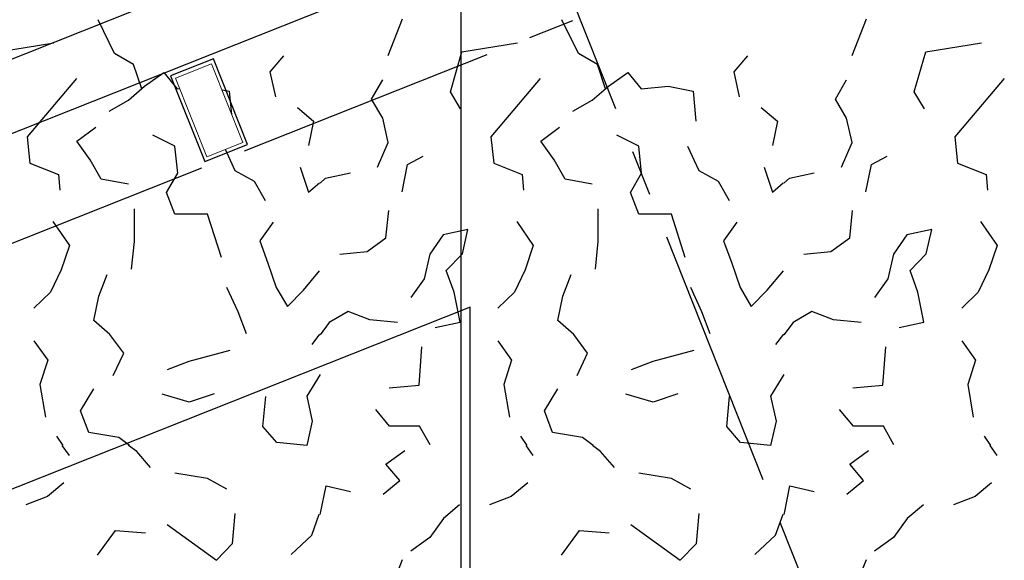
# Model space of a CAD drawing. Extents: x 1006 to 5197, y -24 to 263.
# Tile 57 of 124: x 1040.93 to 1043.07, y 19.71 to 20.88. Entities that reach past the tile are written whole.
import ezdxf

# ---------------------------------------------------------------- set-up
doc = ezdxf.new("R2010")
doc.units = 0
doc.header["$MEASUREMENT"] = 0
doc.linetypes.add('B0805', pattern=[1.366667, 0.566667, -0.1, 0.033333, -0.1, 0.466667, -0.1])
doc.linetypes.add('Wipeout_Contour', pattern=[1000, 0, -1000])
for name, color, linetype in [('21 Buitenwanden', 7, 'Continuous'), ('27 Daken', 7, 'Continuous'), ('28 Draagconstructies', 7, 'Continuous'), ('A Stramien', 7, 'Continuous')]:
    doc.layers.add(name, color=color, linetype=linetype)
doc.styles.get("Standard").update_dxf_attribs({"font": 'txt', "bigfont": 'BIGFONT.SHX'})
doc.dimstyles.new('GENERATED_STYLE__1', dxfattribs={"dimtxt": 0.25, "dimasz": 0.19, "dimexe": 0.18, "dimexo": 0, "dimgap": 0.09, "dimtad": 1, "dimdec": 0, "dimlfac": 1000, "dimzin": 0, "dimdsep": 46, "dimtxsty": 'Standard', "dimblk": 'ARROWHEAD_7', "dimblk1": 'ARROWHEAD_7', "dimblk2": 'ARROWHEAD_7', "dimcen": 0.09, "dimclrd": 7, "dimclre": 7, "dimclrt": 7, "dimadec": 1, "dimazin": 0, "dimtfac": 1, "dimtdec": 4, "dimtmove": 0, "dimatfit": 3, "dimfxl": 0, "dimtolj": 1, "dimtzin": 0, "dimarcsym": 0})
doc.dimstyles.new('GENERATED_STYLE__2', dxfattribs={"dimtxt": 0.25, "dimasz": 0.19, "dimexe": 0.18, "dimexo": 0, "dimgap": 0.09, "dimtad": 1, "dimtih": 1, "dimtoh": 1, "dimdec": 0, "dimlfac": 1000, "dimzin": 0, "dimdsep": 46, "dimtxsty": 'Standard', "dimblk": 'ARROWHEAD_7', "dimblk1": 'ARROWHEAD_7', "dimblk2": 'ARROWHEAD_7', "dimcen": 0.09, "dimclrd": 7, "dimclre": 7, "dimclrt": 7, "dimadec": 1, "dimazin": 0, "dimtfac": 1, "dimtdec": 4, "dimtmove": 0, "dimatfit": 3, "dimfxl": 0, "dimtolj": 1, "dimtzin": 0, "dimarcsym": 0})

# ---------------------------------------------------------------- blocks, each defined once
blk = doc.blocks.new('ROOF_47_2', base_point=(1046.8844, 23.6904))
at = {"layer": '27 Daken', "linetype": 'Continuous', "flags": 128}
blk.add_lwpolyline([(1046.8844, 23.6904), (1041.8903, 22.2876), (1041.8903, 17.5731), (1046.8856, 19.5765)], close=True, dxfattribs=at)
blk = doc.blocks.new('WALL_481_2', base_point=(1035.8002, 18.7634))
at = {"color": 254, "linetype": 'Wipeout_Contour', "lineweight": 0, "ltscale": 4164.534371}
blk.add_wipeout([(1035.7404, 18.5782), (1046.1084, 22.7001), (1046.053, 22.8395), (1035.8002, 18.7634)], dxfattribs=at).dxf.layer = '21 Buitenwanden'
at = {"layer": '21 Buitenwanden', "linetype": 'Continuous'}
for p, q in [((1046.053, 22.8395), (1035.8002, 18.7634)), ((1035.7404, 18.5782), (1046.1084, 22.7001))]:
    blk.add_line(p, q, dxfattribs=at)
blk = doc.blocks.new('ROOF_45_2', base_point=(1015.3564, 13.368))
at = {"layer": '27 Daken', "linetype": 'Continuous', "flags": 128}
blk.add_lwpolyline([(1029.3951, 15.18), (1033.0243, 15.18), (1035.0243, 15.18), (1036.2233, 15.1831), (1036.15, 15.599), (1036.9279, 15.908), (1036.9633, 15.7069), (1041.9117, 17.6726), (1041.9108, 20.258), (1034.8915, 17.4697), (1034.6025, 19.1618), (1029.3951, 17.7012)], dxfattribs=at)
blk = doc.blocks.new('*D346', base_point=(988.2137, 0))
at = {"layer": 'A Stramien', "linetype": 'Continuous'}
for p, q in [((1033.7798, 22.451), (1033.6414, 22.7995)), ((1027.0657, 19.9857), (1033.7571, 22.6437)), ((1020.3743, 17.3276), (1027.0657, 19.9857))]:
    blk.add_line(p, q, dxfattribs=at)
blk.add_circle((1033.7106, 22.6253), 0.05, dxfattribs=at)
at = {"layer": 'A Stramien', "insert": (1029.8704, 21.4226), "char_height": 0.25, "attachment_point": 1, "rotation": 21.665}
blk.add_mtext('{7.200}', dxfattribs=at)
blk = doc.blocks.new('ARROWHEAD_7')
at = {"color": 0, "linetype": 'Continuous', "lineweight": 0}
for p, q in [((0, -0.25), (0, 0.25)), ((0, 0), (-1, 0)), ((-0.25, 0), (0.25, 0))]:
    blk.add_line(p, q, dxfattribs=at)
blk.add_circle((0, 0), 0.25, dxfattribs=at)
blk = doc.blocks.new('*D347', base_point=(988.2137, 0))
at = {"layer": 'A Stramien', "linetype": 'Continuous'}
for p, q in [((1040.4712, 25.1091), (1040.3328, 25.4576)), ((1033.7571, 22.6437), (1040.4484, 25.3018)), ((1027.0657, 19.9857), (1033.7571, 22.6437))]:
    blk.add_line(p, q, dxfattribs=at)
blk.add_circle((1040.402, 25.2834), 0.05, dxfattribs=at)
at = {"layer": 'A Stramien', "insert": (1036.5618, 24.0807), "char_height": 0.25, "attachment_point": 1, "rotation": 21.665}
blk.add_mtext('{7.200}', dxfattribs=at)
blk = doc.blocks.new('*D348', base_point=(988.2137, 0))
at = {"layer": 'A Stramien', "linetype": 'Continuous'}
for p, q in [((1047.1626, 27.7672), (1047.0241, 28.1157)), ((1040.4484, 25.3018), (1047.1398, 27.9599)), ((1033.7571, 22.6437), (1040.4484, 25.3018))]:
    blk.add_line(p, q, dxfattribs=at)
blk.add_circle((1047.0934, 27.9415), 0.05, dxfattribs=at)
at = {"layer": 'A Stramien', "insert": (1044.457, 27.217), "char_height": 0.25, "attachment_point": 1, "rotation": 21.665}
blk.add_mtext('{7.200}', dxfattribs=at)
blk = doc.blocks.new('*D349', base_point=(988.2137, 0))
at = {"layer": 'A Stramien', "linetype": 'Continuous'}
for p, q in [((1053.854, 30.4253), (1053.7155, 30.7738)), ((1047.1398, 27.9599), (1053.8312, 30.618)), ((1040.4484, 25.3018), (1047.1398, 27.9599))]:
    blk.add_line(p, q, dxfattribs=at)
at = {"layer": 'A Stramien', "insert": (1049.9445, 29.3969), "char_height": 0.25, "attachment_point": 1, "rotation": 21.665}
blk.add_mtext('{7.200}', dxfattribs=at)
blk = doc.blocks.new('*D350', base_point=(988.2137, 0))
at = {"layer": 'A Stramien', "linetype": 'Continuous'}
for p, q in [((1053.8312, 30.618), (1057.1769, 31.9471)), ((1047.1398, 27.9599), (1053.8312, 30.618))]:
    blk.add_line(p, q, dxfattribs=at)
blk.add_circle((1053.7847, 30.5996), 0.05, dxfattribs=at)
at = {"layer": 'A Stramien', "insert": (1054.9631, 31.3904), "char_height": 0.25, "attachment_point": 1, "rotation": 21.665}
blk.add_mtext('{3.600}', dxfattribs=at)
blk = doc.blocks.new('*D351', base_point=(988.2137, 0))
at = {"layer": 'A Stramien', "linetype": 'Continuous'}
for p, q in [((1063.891, 34.4124), (1063.7526, 34.7609)), ((1063.7753, 34.5682), (1063.9147, 34.6236)), ((1057.1769, 31.9471), (1063.7753, 34.5682)), ((1057.1996, 31.7543), (1057.0612, 32.1029)), ((1053.8312, 30.618), (1057.1769, 31.9471))]:
    blk.add_line(p, q, dxfattribs=at)
for centre in [(1063.8218, 34.5867), (1057.1304, 31.9286)]:
    blk.add_circle(centre, 0.05, dxfattribs=at)
at = {"layer": 'A Stramien', "insert": (1059.9816, 33.384), "char_height": 0.25, "attachment_point": 1, "rotation": 21.665}
blk.add_mtext('{7.200}', dxfattribs=at)
blk = doc.blocks.new('*D355', base_point=(988.2137, 0))
at = {"layer": 'A Stramien', "linetype": 'Continuous'}
for p, q in [((1032.4831, 33.5873), (1032.4831, 33.9623)), ((1044.0071, 33.5873), (1044.0071, 33.9623)), ((1030.7271, 33.7748), (1032.5331, 33.7748)), ((1032.5331, 33.7748), (1044.0571, 33.7748))]:
    blk.add_line(p, q, dxfattribs=at)
for centre in [(1032.4831, 33.7748), (1044.0071, 33.7748)]:
    blk.add_circle(centre, 0.05, dxfattribs=at)
at = {"layer": 'A Stramien', "insert": (1037.7404, 34.0748), "char_height": 0.25, "attachment_point": 1}
blk.add_mtext('{11.524}', dxfattribs=at)
blk = doc.blocks.new('*D356', base_point=(988.2137, 0))
at = {"layer": 'A Stramien', "linetype": 'Continuous'}
for p, q in [((1044.0071, 33.5873), (1044.0071, 33.9623)), ((1049.8006, 33.5873), (1049.8006, 33.9623)), ((1032.5331, 33.7748), (1044.0571, 33.7748)), ((1044.0571, 33.7748), (1049.8506, 33.7748))]:
    blk.add_line(p, q, dxfattribs=at)
for centre in [(1044.0071, 33.7748), (1049.8006, 33.7748)]:
    blk.add_circle(centre, 0.05, dxfattribs=at)
at = {"layer": 'A Stramien', "insert": (1046.4909, 34.0748), "char_height": 0.25, "attachment_point": 1}
blk.add_mtext('{5.794}', dxfattribs=at)
blk = doc.blocks.new('*D357', base_point=(988.2137, 0))
at = {"layer": 'A Stramien', "linetype": 'Continuous'}
for p, q in [((1049.8006, 33.5873), (1049.8006, 33.9623)), ((1055.5648, 33.5873), (1055.5648, 33.9623)), ((1044.0571, 33.7748), (1049.8506, 33.7748)), ((1049.8506, 33.7748), (1055.6148, 33.7748))]:
    blk.add_line(p, q, dxfattribs=at)
for centre in [(1049.8006, 33.7748), (1055.5648, 33.7748)]:
    blk.add_circle(centre, 0.05, dxfattribs=at)
at = {"layer": 'A Stramien', "insert": (1052.2697, 34.0748), "char_height": 0.25, "attachment_point": 1}
blk.add_mtext('{5.764}', dxfattribs=at)
blk = doc.blocks.new('*D358', base_point=(988.2137, 0))
at = {"layer": 'A Stramien', "linetype": 'Continuous'}
for p, q in [((1055.5648, 33.5873), (1055.5648, 33.9623)), ((1061.1964, 33.5873), (1061.1964, 33.9623)), ((1049.8506, 33.7748), (1055.6148, 33.7748)), ((1055.6148, 33.7748), (1061.2464, 33.7748))]:
    blk.add_line(p, q, dxfattribs=at)
for centre in [(1055.5648, 33.7748), (1061.1964, 33.7748)]:
    blk.add_circle(centre, 0.05, dxfattribs=at)
at = {"layer": 'A Stramien', "insert": (1057.9676, 34.0748), "char_height": 0.25, "attachment_point": 1}
blk.add_mtext('{5.632}', dxfattribs=at)
blk = doc.blocks.new('*D359', base_point=(988.2137, 0))
at = {"layer": 'A Stramien', "linetype": 'Continuous'}
for p, q in [((1061.1964, 33.5873), (1061.1964, 33.9623)), ((1067.2372, 33.5873), (1067.2372, 33.9623)), ((1055.6148, 33.7748), (1061.2464, 33.7748)), ((1061.2464, 33.7748), (1067.1872, 33.7748)), ((1067.1872, 33.7748), (1067.3372, 33.7748))]:
    blk.add_line(p, q, dxfattribs=at)
for centre in [(1061.1964, 33.7748), (1067.2372, 33.7748)]:
    blk.add_circle(centre, 0.05, dxfattribs=at)
at = {"layer": 'A Stramien', "insert": (1063.8039, 34.0748), "char_height": 0.25, "attachment_point": 1}
blk.add_mtext('{6.041}', dxfattribs=at)
blk = doc.blocks.new('*D364', base_point=(988.2137, 0))
at = {"layer": 'A Stramien', "linetype": 'Continuous'}
for p, q in [((1043.4001, -2.1848), (1043.4001, -1.8098)), ((1046.4001, -2.1848), (1046.4001, -1.8098)), ((1032.5331, -1.9973), (1043.4501, -1.9973)), ((1043.4501, -1.9973), (1046.4501, -1.9973))]:
    blk.add_line(p, q, dxfattribs=at)
for centre in [(1043.4001, -1.9973), (1046.4001, -1.9973)]:
    blk.add_circle(centre, 0.05, dxfattribs=at)
at = {"layer": 'A Stramien', "insert": (1044.4871, -1.6973), "char_height": 0.25, "attachment_point": 1}
blk.add_mtext('{3.000}', dxfattribs=at)
blk = doc.blocks.new('*D365', base_point=(988.2137, 0))
at = {"layer": 'A Stramien', "linetype": 'Continuous'}
for p, q in [((1046.4001, -2.1848), (1046.4001, -1.8098)), ((1053.6001, -2.1848), (1053.6001, -1.8098)), ((1043.4501, -1.9973), (1046.4501, -1.9973)), ((1046.4501, -1.9973), (1053.6501, -1.9973))]:
    blk.add_line(p, q, dxfattribs=at)
for centre in [(1046.4001, -1.9973), (1053.6001, -1.9973)]:
    blk.add_circle(centre, 0.05, dxfattribs=at)
at = {"layer": 'A Stramien', "insert": (1049.5871, -1.6973), "char_height": 0.25, "attachment_point": 1}
blk.add_mtext('{7.200}', dxfattribs=at)
blk = doc.blocks.new('ROOF_46_2', base_point=(1041.8905, 22.2177))
at = {"layer": '27 Daken', "color": 255, "linetype": 'Continuous', "lineweight": 0, "flags": 128}
blk.add_lwpolyline([(1036.5903, 15.001), (1041.8905, 17.1064), (1041.8905, 22.2177)], dxfattribs=at)
blk = doc.blocks.new('*X466', base_point=(988.2137, 0))
at = {"layer": '27 Daken', "linetype": 'Continuous'}
for p, q in [((1041.1387, 20.809), (1041.1027, 20.882)), ((1041.7327, 20.805), (1041.7637, 20.884)), ((1042.1457, 20.809), (1042.1097, 20.882)), ((1042.7397, 20.805), (1042.7707, 20.884)), ((1040.8857, 20.813), (1041.0067, 20.832)), ((1041.8927, 20.813), (1042.0137, 20.832)), ((1042.8997, 20.813), (1043.0207, 20.832)), ((1041.1797, 20.785), (1041.1387, 20.809)), ((1041.5057, 20.804), (1041.4757, 20.769)), ((1041.8677, 20.726), (1041.8927, 20.813)), ((1042.1867, 20.785), (1042.1457, 20.809)), ((1042.5127, 20.804), (1042.4827, 20.769)), ((1042.8747, 20.726), (1042.8997, 20.813)), ((1041.1977, 20.732), (1041.1797, 20.785)), ((1042.2047, 20.732), (1042.1867, 20.785)), ((1041.2037, 20.738), (1041.2457, 20.768)), ((1041.2457, 20.768), (1041.2747, 20.732)), ((1041.4757, 20.769), (1041.4877, 20.715)), ((1042.2107, 20.738), (1042.2527, 20.768)), ((1042.2527, 20.768), (1042.2817, 20.732)), ((1042.4827, 20.769), (1042.4947, 20.715)), ((1041.0557, 20.755), (1040.9487, 20.628)), ((1041.1687, 20.708), (1041.2037, 20.738)), ((1041.2747, 20.732), (1041.3337, 20.738)), ((1041.3337, 20.738), (1041.3877, 20.727)), ((1041.6967, 20.71), (1041.7207, 20.752)), ((1042.0627, 20.755), (1041.9557, 20.628)), ((1042.1757, 20.708), (1042.2107, 20.738)), ((1042.2817, 20.732), (1042.3407, 20.738)), ((1042.3407, 20.738), (1042.3947, 20.727)), ((1042.7037, 20.71), (1042.7277, 20.752)), ((1043.0697, 20.755), (1042.9627, 20.628)), ((1041.3877, 20.727), (1041.3937, 20.662)), ((1041.8897, 20.689), (1041.8677, 20.726)), ((1042.3947, 20.727), (1042.4007, 20.662)), ((1042.8967, 20.689), (1042.8747, 20.726)), ((1041.1267, 20.684), (1041.1687, 20.708)), ((1041.5357, 20.692), (1041.5707, 20.662)), ((1041.7207, 20.669), (1041.6967, 20.71)), ((1042.1337, 20.684), (1042.1757, 20.708)), ((1042.5427, 20.692), (1042.5777, 20.662)), ((1042.7277, 20.669), (1042.7037, 20.71)), ((1041.5707, 20.662), (1041.5597, 20.609)), ((1041.7327, 20.616), (1041.7207, 20.669)), ((1042.5777, 20.662), (1042.5667, 20.609)), ((1042.7397, 20.616), (1042.7277, 20.669)), ((1040.9487, 20.628), (1040.9547, 20.571)), ((1041.0567, 20.619), (1041.0977, 20.649)), ((1041.2697, 20.608), (1041.2217, 20.632)), ((1041.9557, 20.628), (1041.9617, 20.571)), ((1042.0637, 20.619), (1042.1047, 20.649)), ((1042.2767, 20.608), (1042.2287, 20.632)), ((1042.9627, 20.628), (1042.9687, 20.571)), ((1041.0857, 20.578), (1041.0567, 20.619)), ((1041.2757, 20.549), (1041.2697, 20.608)), ((1041.3757, 20.608), (1041.3997, 20.555)), ((1041.7097, 20.562), (1041.7327, 20.616)), ((1042.0927, 20.578), (1042.0637, 20.619)), ((1042.2827, 20.549), (1042.2767, 20.608)), ((1042.3827, 20.608), (1042.4067, 20.555)), ((1042.7167, 20.562), (1042.7397, 20.616)), ((1041.7747, 20.568), (1041.8087, 20.586)), ((1042.7817, 20.568), (1042.8157, 20.586)), ((1040.9547, 20.571), (1041.0167, 20.546)), ((1041.1097, 20.536), (1041.0857, 20.578)), ((1041.7627, 20.509), (1041.7747, 20.568)), ((1041.9617, 20.571), (1042.0237, 20.546)), ((1042.1167, 20.536), (1042.0927, 20.578)), ((1042.7697, 20.509), (1042.7817, 20.568)), ((1042.9687, 20.571), (1043.0307, 20.546)), ((1041.0167, 20.546), (1041.0197, 20.512)), ((1041.2517, 20.507), (1041.2757, 20.549)), ((1041.3997, 20.555), (1041.4417, 20.532)), ((1041.5417, 20.562), (1041.5597, 20.508)), ((1041.5967, 20.538), (1041.6507, 20.55)), ((1042.0237, 20.546), (1042.0267, 20.512)), ((1042.2587, 20.507), (1042.2827, 20.549)), ((1042.4067, 20.555), (1042.4487, 20.532)), ((1042.5487, 20.562), (1042.5667, 20.508)), ((1042.6037, 20.538), (1042.6577, 20.55)), ((1043.0307, 20.546), (1043.0337, 20.512)), ((1041.1687, 20.525), (1041.1097, 20.536)), ((1041.4417, 20.532), (1041.4657, 20.49)), ((1041.5597, 20.508), (1041.5833, 20.5282)), ((1041.5847, 20.5277), (1041.5967, 20.538)), ((1042.1757, 20.525), (1042.1167, 20.536)), ((1042.4487, 20.532), (1042.4727, 20.49)), ((1042.5667, 20.508), (1042.5903, 20.5282)), ((1042.5917, 20.5277), (1042.6037, 20.538)), ((1041.2697, 20.46), (1041.2517, 20.507)), ((1042.2767, 20.46), (1042.2587, 20.507)), ((1041.1817, 20.401), (1041.1817, 20.472)), ((1041.3407, 20.46), (1041.2697, 20.46)), ((1041.3707, 20.366), (1041.3407, 20.46)), ((1041.7277, 20.409), (1041.7337, 20.468)), ((1042.1887, 20.401), (1042.1887, 20.472)), ((1042.3477, 20.46), (1042.2767, 20.46)), ((1042.3777, 20.366), (1042.3477, 20.46)), ((1042.7347, 20.409), (1042.7407, 20.468)), ((1041.0047, 20.444), (1041.0407, 20.392)), ((1041.4827, 20.443), (1041.4537, 20.402)), ((1042.0117, 20.444), (1042.0477, 20.392)), ((1042.4897, 20.443), (1042.4607, 20.402)), ((1043.0187, 20.444), (1043.0547, 20.392)), ((1041.8517, 20.415), (1041.8227, 20.373)), ((1041.9057, 20.427), (1041.8517, 20.415)), ((1041.8937, 20.374), (1041.9057, 20.427)), ((1042.8587, 20.415), (1042.8297, 20.373)), ((1042.9127, 20.427), (1042.8587, 20.415)), ((1042.9007, 20.374), (1042.9127, 20.427)), ((1041.1757, 20.341), (1041.1817, 20.401)), ((1041.4537, 20.402), (1041.4717, 20.354)), ((1041.6867, 20.379), (1041.7277, 20.409)), ((1042.1827, 20.341), (1042.1887, 20.401)), ((1042.4607, 20.402), (1042.4787, 20.354)), ((1042.6937, 20.379), (1042.7347, 20.409)), ((1041.0407, 20.392), (1041.0227, 20.339)), ((1041.6277, 20.373), (1041.6867, 20.379)), ((1041.8227, 20.373), (1041.8107, 20.32)), ((1041.8587, 20.338), (1041.8937, 20.374)), ((1042.0477, 20.392), (1042.0297, 20.339)), ((1042.6347, 20.373), (1042.6937, 20.379)), ((1042.8297, 20.373), (1042.8177, 20.32)), ((1042.8657, 20.338), (1042.9007, 20.374)), ((1043.0547, 20.392), (1043.0367, 20.339)), ((1041.4717, 20.354), (1041.4897, 20.301)), ((1042.4787, 20.354), (1042.4967, 20.301)), ((1041.0227, 20.339), (1040.9997, 20.291)), ((1041.1047, 20.282), (1041.1227, 20.329)), ((1041.5487, 20.295), (1041.5837, 20.337)), ((1041.8757, 20.291), (1041.8587, 20.338)), ((1042.0297, 20.339), (1042.0067, 20.291)), ((1042.1117, 20.282), (1042.1297, 20.329)), ((1042.5557, 20.295), (1042.5907, 20.337)), ((1042.8827, 20.291), (1042.8657, 20.338)), ((1043.0367, 20.339), (1043.0137, 20.291)), ((1041.8107, 20.32), (1041.7817, 20.279)), ((1042.8177, 20.32), (1042.7887, 20.279)), ((1040.9997, 20.291), (1040.9637, 20.256)), ((1041.4067, 20.248), (1041.3827, 20.301)), ((1041.4897, 20.301), (1041.5137, 20.26)), ((1041.5137, 20.26), (1041.5487, 20.295)), ((1041.8887, 20.226), (1041.8757, 20.291)), ((1042.0067, 20.291), (1041.9707, 20.256)), ((1042.4137, 20.248), (1042.3897, 20.301)), ((1042.4967, 20.301), (1042.5207, 20.26)), ((1042.5207, 20.26), (1042.5557, 20.295)), ((1042.8957, 20.226), (1042.8827, 20.291)), ((1043.0137, 20.291), (1042.9777, 20.256)), ((1041.0937, 20.229), (1041.1047, 20.282)), ((1042.1007, 20.229), (1042.1117, 20.282)), ((1041.4247, 20.2), (1041.4067, 20.248)), ((1041.6457, 20.249), (1041.6047, 20.225)), ((1041.6927, 20.231), (1041.6457, 20.249)), ((1042.4317, 20.2), (1042.4137, 20.248)), ((1042.6527, 20.249), (1042.6117, 20.225)), ((1042.6997, 20.231), (1042.6527, 20.249)), ((1041.1287, 20.199), (1041.0937, 20.229)), ((1041.6047, 20.225), (1041.5847, 20.1983)), ((1041.7527, 20.225), (1041.6927, 20.231)), ((1041.8347, 20.214), (1041.8887, 20.226)), ((1042.1357, 20.199), (1042.1007, 20.229)), ((1042.6117, 20.225), (1042.5917, 20.1983)), ((1042.7597, 20.225), (1042.6997, 20.231)), ((1042.8417, 20.214), (1042.8957, 20.226)), ((1040.9637, 20.185), (1040.9937, 20.143)), ((1041.1587, 20.158), (1041.1287, 20.199)), ((1041.5836, 20.1994), (1041.5667, 20.177)), ((1041.9707, 20.185), (1042.0007, 20.143)), ((1042.1657, 20.158), (1042.1357, 20.199)), ((1042.5906, 20.1994), (1042.5737, 20.177)), ((1042.9777, 20.185), (1043.0077, 20.143)), ((1041.1357, 20.11), (1041.1587, 20.158)), ((1041.3007, 20.141), (1041.3897, 20.165)), ((1041.7997, 20.089), (1041.8057, 20.172)), ((1042.1427, 20.11), (1042.1657, 20.158)), ((1042.3077, 20.141), (1042.3967, 20.165)), ((1042.8067, 20.089), (1042.8127, 20.172)), ((1040.9937, 20.143), (1040.9767, 20.09)), ((1041.2537, 20.123), (1041.3007, 20.141)), ((1042.0007, 20.143), (1041.9837, 20.09)), ((1042.2607, 20.123), (1042.3077, 20.141)), ((1043.0077, 20.143), (1042.9907, 20.09)), ((1041.5847, 20.112), (1041.5557, 20.065)), ((1042.5917, 20.112), (1042.5627, 20.065)), ((1040.9767, 20.09), (1040.9887, 20.019)), ((1041.0647, 20.033), (1041.0937, 20.081)), ((1041.7347, 20.083), (1041.7997, 20.089)), ((1041.9837, 20.09), (1041.9957, 20.019)), ((1042.0717, 20.033), (1042.1007, 20.081)), ((1042.7417, 20.083), (1042.8067, 20.089)), ((1042.9907, 20.09), (1043.0027, 20.019)), ((1041.3007, 20.052), (1041.2417, 20.069)), ((1041.3547, 20.07), (1041.3007, 20.052)), ((1041.4607, 19.999), (1041.4667, 20.064)), ((1041.5557, 20.065), (1041.5677, 20.011)), ((1042.3077, 20.052), (1042.2487, 20.069)), ((1042.3617, 20.07), (1042.3077, 20.052)), ((1042.4677, 19.999), (1042.4737, 20.064)), ((1042.5627, 20.065), (1042.5747, 20.011)), ((1041.0827, 19.986), (1041.0647, 20.033)), ((1041.7357, 20), (1041.7057, 20.036)), ((1042.0897, 19.986), (1042.0717, 20.033)), ((1042.7427, 20), (1042.7127, 20.036)), ((1041.5677, 20.011), (1041.5557, 19.958)), ((1042.5747, 20.011), (1042.5627, 19.958)), ((1041.4907, 19.964), (1041.4607, 19.999)), ((1041.8007, 20), (1041.7357, 20)), ((1041.8237, 19.959), (1041.8007, 20)), ((1042.4977, 19.964), (1042.4677, 19.999)), ((1042.8077, 20), (1042.7427, 20)), ((1042.8307, 19.959), (1042.8077, 20)), ((1041.0127, 19.978), (1041.0265, 19.958)), ((1041.1477, 19.975), (1041.0827, 19.986)), ((1041.171, 19.958), (1041.1477, 19.975)), ((1042.0197, 19.978), (1042.0335, 19.958)), ((1042.1547, 19.975), (1042.0897, 19.986)), ((1042.178, 19.958), (1042.1547, 19.975)), ((1043.0267, 19.978), (1043.0405, 19.958)), ((1041.0245, 19.958), (1041.0397, 19.936)), ((1041.1867, 19.945), (1041.169, 19.958)), ((1041.2167, 19.91), (1041.1867, 19.945)), ((1041.5557, 19.958), (1041.4907, 19.964)), ((1041.7277, 19.917), (1041.7687, 19.947)), ((1042.0315, 19.958), (1042.0467, 19.936)), ((1042.1937, 19.945), (1042.176, 19.958)), ((1042.2237, 19.91), (1042.1937, 19.945)), ((1042.5627, 19.958), (1042.4977, 19.964)), ((1042.7347, 19.917), (1042.7757, 19.947)), ((1043.0385, 19.958), (1043.0537, 19.936)), ((1041.7577, 19.882), (1041.7277, 19.917)), ((1042.7647, 19.882), (1042.7347, 19.917)), ((1041.3407, 19.886), (1041.2697, 19.898)), ((1041.3827, 19.863), (1041.3407, 19.886)), ((1041.7217, 19.852), (1041.7577, 19.882)), ((1042.3477, 19.886), (1042.2767, 19.898)), ((1042.3897, 19.863), (1042.3477, 19.886)), ((1042.7287, 19.852), (1042.7647, 19.882)), ((1041.0287, 19.877), (1040.9927, 19.847)), ((1041.5857, 19.811), (1041.5977, 19.87)), ((1041.5977, 19.87), (1041.6507, 19.858)), ((1042.0357, 19.877), (1041.9997, 19.847)), ((1042.5927, 19.811), (1042.6047, 19.87)), ((1042.6047, 19.87), (1042.6577, 19.858)), ((1043.0427, 19.877), (1043.0067, 19.847)), ((1040.9927, 19.847), (1040.9457, 19.829)), ((1041.9997, 19.847), (1041.9527, 19.829)), ((1043.0067, 19.847), (1042.9597, 19.829)), ((1041.8877, 19.829), (1041.8527, 19.799)), ((1042.8947, 19.829), (1042.8597, 19.799)), ((1041.3947, 19.745), (1041.4007, 19.81)), ((1041.5667, 19.763), (1041.583, 19.8089)), ((1041.5847, 19.8082), (1041.5857, 19.811)), ((1041.8527, 19.799), (1041.8227, 19.758)), ((1042.4017, 19.745), (1042.4077, 19.81)), ((1042.5737, 19.763), (1042.59, 19.8089)), ((1042.5917, 19.8082), (1042.5927, 19.811)), ((1042.8597, 19.799), (1042.8297, 19.758)), ((1041.1017, 19.72), (1041.1407, 19.773)), ((1041.1407, 19.773), (1041.2057, 19.768)), ((1041.2527, 19.786), (1041.3597, 19.709)), ((1042.1087, 19.72), (1042.1477, 19.773)), ((1042.1477, 19.773), (1042.2127, 19.768)), ((1042.2597, 19.786), (1042.3667, 19.709)), ((1041.5217, 19.721), (1041.5667, 19.763)), ((1041.8227, 19.758), (1041.7817, 19.728)), ((1042.5287, 19.721), (1042.5737, 19.763)), ((1042.8297, 19.758), (1042.7887, 19.728)), ((1041.3597, 19.709), (1041.3947, 19.745)), ((1042.3667, 19.709), (1042.4017, 19.745)), ((1041.7327, 19.631), (1041.7637, 19.71)), ((1042.7397, 19.631), (1042.7707, 19.71))]:
    blk.add_line(p, q, dxfattribs=at)
blk = doc.blocks.new('HATCH_428_2', base_point=(990.0137, 0))
at = {"layer": '27 Daken', "linetype": 'Continuous'}
blk.add_blockref('*X466', (988.2137, 0), dxfattribs=at)
blk = doc.blocks.new('COLUMN_84_2', base_point=(1041.3438, 20.6858))
at = {"color": 254, "linetype": 'Wipeout_Contour', "lineweight": 0, "ltscale": 4166.197455}
blk.add_wipeout([(1041.3388, 20.5848), (1041.4168, 20.6158), (1041.3489, 20.7868), (1041.2708, 20.7558)], dxfattribs=at).dxf.layer = '28 Draagconstructies'
at = {"layer": '28 Draagconstructies', "linetype": 'Continuous', "flags": 128}
blk.add_lwpolyline([(1041.3343, 20.5744), (1041.4272, 20.6113), (1041.3534, 20.7972), (1041.2604, 20.7603)], close=True, dxfattribs=at)
at = {"layer": '28 Draagconstructies', "linetype": 'Continuous', "lineweight": 0, "flags": 128}
blk.add_lwpolyline([(1041.3388, 20.5848), (1041.4168, 20.6158), (1041.3489, 20.7868), (1041.2708, 20.7558)], close=True, dxfattribs=at)

msp = doc.modelspace()

# ---------------------------------------------------------------- block references
at = {"layer": '27 Daken', "linetype": 'Continuous'}
msp.add_blockref('ROOF_47_2', (1046.8844, 23.6904), dxfattribs=at)

# ---------------------------------------------------------------- next in the draw order: block references
at = {"layer": '21 Buitenwanden'}
msp.add_blockref('WALL_481_2', (1035.8002, 18.7634), dxfattribs=at)

# ---------------------------------------------------------------- next in the draw order: linework, layer by layer
at = {"layer": 'A Stramien', "linetype": 'B0805', "flags": 128}
for points in [[(1008.1189, 7.3691), (1092.5526, 40.9097)], [(1051.5427, -2.762), (1040.1713, 25.864)]]:
    msp.add_lwpolyline(points, dxfattribs=at)

# ---------------------------------------------------------------- next in the draw order: block references
at = {"layer": '27 Daken', "linetype": 'Continuous'}
for name, p in [('HATCH_428_2', (990.0137, 0)), ('ROOF_45_2', (1015.3564, 13.368))]:
    msp.add_blockref(name, p, dxfattribs=at)
at = {"layer": '27 Daken', "color": 255, "linetype": 'Continuous', "lineweight": 0}
msp.add_blockref('ROOF_46_2', (1041.8905, 22.2177), dxfattribs=at)

# ---------------------------------------------------------------- next in the draw order: dimensions: what is measured, and where the dimension line sits
at = {"layer": 'A Stramien', "linetype": 'Continuous'}
for p1, p2, picture, middle in [((1070.9109, -2.762), (1078.6582, -2.762), '*D351', (1060.4685, 33.4429)), ((1067.0373, -2.762), (1070.9109, -2.762), '*D350', (1055.45, 31.4494)), ((1059.29, -2.762), (1067.0373, -2.762), '*D349', (1050.4315, 29.4558)), ((1051.5427, -2.762), (1059.29, -2.762), '*D348', (1044.9439, 27.2759)), ((1044.0526, -3.4092), (1051.5427, -2.762), '*D347', (1037.0487, 24.1396)), ((1036.0482, -2.762), (1044.0526, -3.4092), '*D346', (1030.3573, 21.4815))]:
    dim = msp.add_linear_dim(base=(1020.3278, 17.3091), p1=p1, p2=p2, angle=21.665, dimstyle='GENERATED_STYLE__1', dxfattribs=at)
    dim.commit()
    dim.dimension.update_dxf_attribs({"geometry": picture, "text_midpoint": middle})
for base, p1, p2, picture, middle in [((1012.9421, 33.7748), (1032.4831, -2.762), (1044.0071, -1.0535), '*D355', (1038.32, 33.9498)), ((1012.942055, 33.77478), (1044.007097, -1.053492), (1049.8006, 14.689113), '*D356', (1046.965192, 33.94978)), ((1012.9421, 33.7748), (1049.8006, 14.6891), (1055.5648, 16.9733), '*D357', (1052.744, 33.9498)), ((1012.9421, 33.7748), (1055.5648, 16.9733), (1061.1964, 19.0319), '*D358', (1058.4419, 33.9498)), ((1012.9421, 33.7748), (1061.1964, 19.0319), (1067.2372, 21.921), '*D359', (1064.2781, 33.9498)), ((1012.9421, -1.9973), (1043.4001, -2.762), (1046.4001, 26.8048), '*D364', (1044.9614, -1.8223)), ((1012.9421, -1.9973), (1046.4001, 26.8048), (1053.6001, 11.6797), '*D365', (1050.0614, -1.8223))]:
    dim = msp.add_linear_dim(base=base, p1=p1, p2=p2, dimstyle='GENERATED_STYLE__2', dxfattribs=at)
    dim.commit()
    dim.dimension.update_dxf_attribs({"geometry": picture, "text_midpoint": middle})

# ---------------------------------------------------------------- next in the draw order: block references
at = {"layer": '28 Draagconstructies'}
msp.add_blockref('COLUMN_84_2', (1041.3438, 20.6858), dxfattribs=at)

doc.saveas('drawing.dxf')
